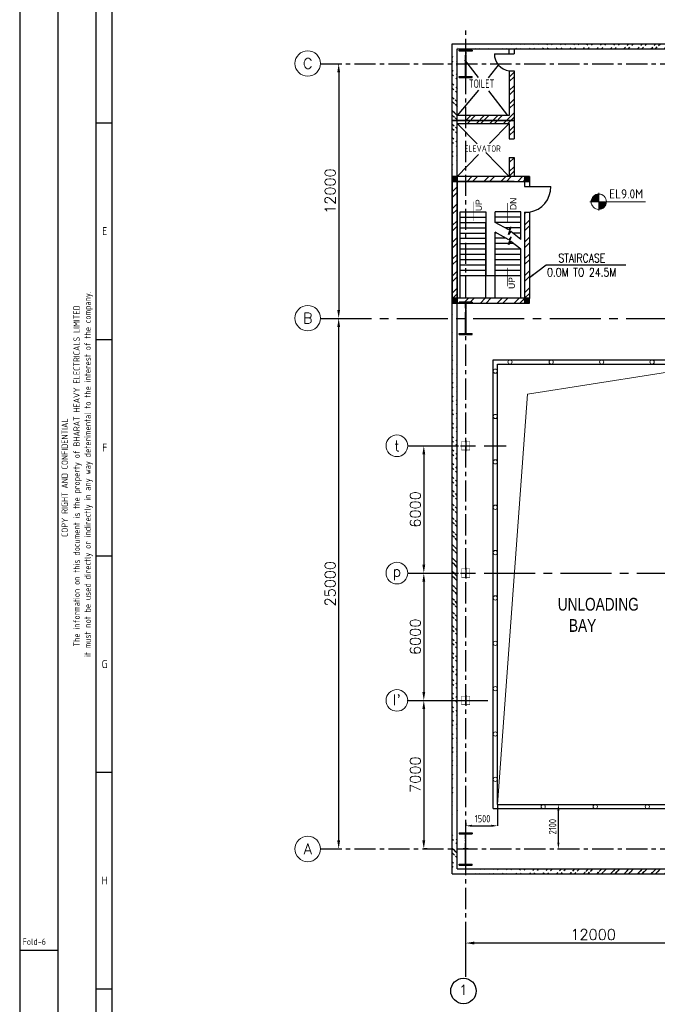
# Model space of a CAD drawing. Extents: x 18893 to 3351893, y -610358 to 406739.
# Tile 26 of 256: x 39024 to 69056, y 322606 to 369005. Entities that reach past the tile are written whole.
import ezdxf
from ezdxf.enums import TextEntityAlignment as Align

# ---------------------------------------------------------------- set-up
doc = ezdxf.new("R2010")
doc.units = 0
doc.header["$LTSCALE"] = 800
doc.header["$MEASUREMENT"] = 0
for name, pattern in [('CENTER', [2, 1.25, -0.25, 0.25, -0.25]), ('CENTER2', [1.125, 0.75, -0.125, 0.125, -0.125]), ('CONTINOUS', [0])]:
    doc.linetypes.add(name, pattern=pattern)
doc.layers.get('0').update_dxf_attribs({"linetype": 'CONTINUOUS'})
for name, color, linetype in [('0-7-COL', 2, 'CENTER'), ('Aux_col', 7, 'CONTINUOUS'), ('CENTER', 2, 'CENTER'), ('COL', 1, 'CENTER'), ('GRID', 8, 'CENTER'), ('GT_5', 4, 'CONTINUOUS'), ('HATCH', 9, 'CONTINUOUS'), ('REV3', 2, 'CONTINUOUS'), ('WALL', 6, 'CONTINUOUS')]:
    doc.layers.add(name, color=color, linetype=linetype)
doc.layers.add('DIM', color=4, linetype='CONTINUOUS', lineweight=13)
doc.layers.add('TEXT', color=3, linetype='CONTINUOUS', lineweight=15)
doc.styles.add('HTX11', font='O8111901')
doc.styles.add('HTX31', font='OLB21191')
doc.styles.add('ROMANC', font='romanc')
doc.styles.add('ROMANS', font='ISO9.shx', dxfattribs={"width": 0.8})
doc.styles.add('S1', font='SIMPLEX.SHX', dxfattribs={"height": 200})
doc.styles.add('S3', font='ROMANS1.SHX', dxfattribs={"width": 0.8})
doc.styles.get("Standard").update_dxf_attribs({"font": 'ISO9'})
doc.dimstyles.get("Standard").update_dxf_attribs({"dimtxt": 0.18, "dimasz": 0.18, "dimexe": 0.18, "dimexo": 0.0625, "dimgap": 0.09, "dimtad": 0, "dimtih": 1, "dimtoh": 1, "dimdec": 4, "dimzin": 0, "dimdsep": 46, "dimtxsty": 'Standard', "dimcen": 0.09, "dimadec": 0, "dimazin": 0, "dimtfac": 1, "dimtdec": 4, "dimtofl": 0, "dimtmove": 0, "dimatfit": 3, "dimfxl": 0, "dimtolj": 1, "dimtzin": 0, "dimarcsym": 0})
doc.dimstyles.new('STANDARD$0', dxfattribs={"dimtxt": 250, "dimasz": 200, "dimexe": 0, "dimexo": 0, "dimgap": 100, "dimtad": 1, "dimdec": 0, "dimzin": 0, "dimdsep": 46, "dimtxsty": 'S1', "dimcen": 0, "dimadec": 0, "dimazin": 0, "dimtfac": 1, "dimtdec": 0, "dimtmove": 2, "dimatfit": 3, "dimfxl": 0, "dimtolj": 1, "dimtzin": 0, "dimarcsym": 0})
pattern_1 = [(45, (46410.7, 235761.36), (-318.198, 318.198), []), (45, (46622.83, 235761.36), (-318.198, 318.198), [])]
pattern_2 = [(45, (-124552.498, -214992.06), (22.097087, -22.097087), [])]
pattern_3 = [(45, (200, 0), (-397.748, 397.748), []), (45, (465.17, 0), (-397.748, 397.748), [])]
pattern_4 = [(45, (-121152.498, -214992.06), (22.097087, -22.097087), [])]
pattern_5 = [(45, (-121152.498, -220725.06), (22.097087, -22.097087), [])]
pattern_6 = [(45, (-124552.498, -220725.06), (22.097087, -22.097087), [])]

# ---------------------------------------------------------------- blocks, each defined once
blk = doc.blocks.new('*D546')
at = {"layer": 'DIM', "linetype": 'Continuous', "lineweight": -2}
blk.add_line((60032, 323896), (60032, 325493), dxfattribs=at)
at = {"layer": 'DIM', "color": 4, "linetype": 'Continuous', "lineweight": -2}
blk.add_line((71632, 325493), (60432, 325493), dxfattribs=at)
at = {"layer": 'DIM', "color": 4, "linetype": 'Continuous'}
for points in [[(60432, 325559), (60432, 325426), (60032, 325493)], [(71632, 325559), (71632, 325426), (72032, 325493)]]:
    blk.add_solid(points, dxfattribs=at)
at = {"layer": 'DIM', "linetype": 'Continuous', "insert": (66032, 325893), "char_height": 500, "attachment_point": 5, "style": 'ROMANC'}
blk.add_mtext('\\A1;12000', dxfattribs=at)
blk = doc.blocks.new('A$C41E52089')
at = {"layer": 'COL'}
h = blk.add_hatch(dxfattribs=at)
h.set_pattern_fill('ANSI31', color=256, scale=100, style=0)
h.paths.add_polyline_path([(310, -720), (0, -720), (0, -760), (310, -760)])
h.paths.add_polyline_path([(0, -720), (-310, -720), (-310, -760), (0, -760)])
h.paths.add_polyline_path([(0, 0), (-13, 0), (-13, -720), (0, -720)])
h.paths.add_polyline_path([(0, 720), (-13, 720), (-13, 0), (0, 0)])
h.paths.add_polyline_path([(12, 0), (0, 0), (0, -720), (12, -720)])
h.paths.add_polyline_path([(12, 720), (0, 720), (0, 0), (12, 0)])
h.paths.add_polyline_path([(310, 760), (0, 760), (0, 720), (12, 720), (310, 720)])
h.paths.add_polyline_path([(0, 760), (-310, 760), (-310, 720), (0, 720)])
for p, q in [((-310, 760), (310, 760)), ((-310, 760), (-310, 720)), ((-310, 720), (310, 720)), ((-13, -720), (-13, 720)), ((12, -720), (12, 720)), ((310, 760), (310, 720)), ((-310, -720), (310, -720)), ((-310, -760), (-310, -720)), ((-310, -760), (310, -760)), ((310, -760), (310, -720))]:
    blk.add_line(p, q, dxfattribs=at)
at = {"layer": 'COL', "color": 2}
for p, q in [((0, -800), (0, 800)), ((123, 0), (-123, 0))]:
    blk.add_line(p, q, dxfattribs=at)
blk = doc.blocks.new('A$C1C927E47')
at = {"layer": 'COL'}
h = blk.add_hatch(dxfattribs=at)
h.set_pattern_fill('ANSI31', color=256, scale=100, style=0)
h.paths.add_polyline_path([(16, 0), (0, 0), (0, -710), (16, -710)])
h.paths.add_polyline_path([(16, 710), (0, 710), (0, 0), (16, 0)])
h.paths.add_polyline_path([(0, 710), (-16, 710), (-16, 0), (0, 0)])
h.paths.add_polyline_path([(0, 0), (-16, 0), (-16, -710), (0, -710)])
h.paths.add_polyline_path([(-310, -710), (-310, -760), (0, -760), (0, -710)])
h.paths.add_polyline_path([(310, -760), (310, -710), (0, -710), (0, -760)])
h.paths.add_polyline_path([(310, 710), (310, 760), (0, 760), (0, 710)])
h.paths.add_polyline_path([(-310, 760), (-310, 710), (0, 710), (0, 760)])
for p, q in [((310, 760), (-310, 760)), ((-310, 760), (-310, 710)), ((310, 710), (-310, 710)), ((-16, -710), (-16, 710)), ((16, -710), (16, 710)), ((310, 760), (310, 710)), ((-310, -710), (310, -710)), ((-310, -760), (-310, -710)), ((-310, -760), (310, -760)), ((310, -760), (310, -710))]:
    blk.add_line(p, q, dxfattribs=at)
at = {"layer": 'COL', "color": 2}
for p, q in [((0, -792), (0, 792)), ((44, 0), (-44, 0))]:
    blk.add_line(p, q, dxfattribs=at)
blk = doc.blocks.new('A$C14326149')
at = {"layer": 'COL'}
h = blk.add_hatch(dxfattribs=at)
h.set_pattern_fill('ANSI31', color=256, scale=100, style=0)
h.paths.add_polyline_path([(310, 640), (0, 640), (0, 600), (310, 600)])
h.paths.add_polyline_path([(0, 600), (0, 640), (-310, 640), (-310, 600)])
h.paths.add_polyline_path([(0, -640), (0, -600), (-310, -600), (-310, -640)])
h.paths.add_polyline_path([(0, -600), (0, -640), (310, -640), (310, -600)])
h.paths.add_polyline_path([(-16, 0), (0, 0), (0, 600), (-16, 600)])
h.paths.add_polyline_path([(0, 0), (16, 0), (16, 600), (0, 600)])
h.paths.add_polyline_path([(16, 0), (0, 0), (0, -600), (16, -600)])
h.paths.add_polyline_path([(-16, -600), (0, -600), (0, 0), (-16, 0)])
for p, q in [((310, 640), (-310, 640)), ((-310, 640), (-310, 600)), ((310, 600), (-310, 600)), ((-16, -600), (-16, 600)), ((16, -600), (16, 600)), ((310, 640), (310, 600)), ((-310, -600), (310, -600)), ((-310, -640), (-310, -600)), ((-310, -640), (310, -640)), ((310, -640), (310, -600))]:
    blk.add_line(p, q, dxfattribs=at)
at = {"layer": 'COL', "color": 2}
for p, q in [((0, -672), (0, 672)), ((44, 0), (-44, 0))]:
    blk.add_line(p, q, dxfattribs=at)
blk = doc.blocks.new('*X33')
at = {"color": 0}
for p, q in [((36115, 29325), (36330, 29325)), ((36132, 29350), (36330, 29350)), ((36154, 29375), (36330, 29375)), ((36183, 29400), (36330, 29400)), ((36226, 29425), (36330, 29425)), ((36080, 29200), (36330, 29200)), ((36081, 29225), (36330, 29225)), ((36085, 29250), (36330, 29250)), ((36092, 29275), (36330, 29275)), ((36102, 29300), (36330, 29300))]:
    blk.add_line(p, q, dxfattribs=at)
blk = doc.blocks.new('LL')
for p, q in [((-1136, 0), (-711, 0)), ((-711, 0), (-711, 423)), ((1493, 0), (-711, 0)), ((-711, 0), (-711, -418))]:
    blk.add_line(p, q)
for start, end in [(90, 180), (180, 270), (0, 90), (270, 0)]:
    blk.add_arc((-711, 0), 360, start, end)
at = {"xscale": 1.440000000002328, "yscale": 1.440000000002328, "zscale": 1.440000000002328}
blk.add_blockref('*X33', (-53026, -42044), dxfattribs=at)
at = {"xscale": 1.440000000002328, "yscale": 1.440000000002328, "zscale": 1.440000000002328, "rotation": 180}
blk.add_blockref('*X33', (51604, 42044), dxfattribs=at)
blk = doc.blocks.new('*D643')
at = {"layer": 'DIM', "color": 4, "linetype": 'Continuous', "lineweight": -2}
blk.add_line((54048, 330326), (54048, 354526), dxfattribs=at)
at = {"layer": 'DIM', "color": 4, "linetype": 'Continuous'}
for points in [[(53982, 354526), (54115, 354526), (54048, 354926)], [(53982, 330326), (54115, 330326), (54048, 329926)]]:
    blk.add_solid(points, dxfattribs=at)
at = {"layer": 'DIM', "linetype": 'Continuous', "insert": (53648, 342426), "char_height": 500, "attachment_point": 5, "rotation": 90, "style": 'ROMANC'}
blk.add_mtext('\\A1;25000', dxfattribs=at)
blk = doc.blocks.new('*D644')
at = {"layer": 'DIM', "color": 4, "linetype": 'Continuous', "lineweight": -2}
blk.add_line((54048, 366526), (54048, 355326), dxfattribs=at)
at = {"layer": 'DIM', "color": 4, "linetype": 'Continuous'}
for points in [[(53982, 366526), (54115, 366526), (54048, 366926)], [(53982, 355326), (54115, 355326), (54048, 354926)]]:
    blk.add_solid(points, dxfattribs=at)
at = {"layer": 'DIM', "linetype": 'Continuous', "insert": (53648, 360926), "char_height": 500, "attachment_point": 5, "rotation": 90, "style": 'ROMANC'}
blk.add_mtext('\\A1;12000', dxfattribs=at)
blk = doc.blocks.new('A$C12696E3D')
at = {"layer": 'REV3', "linetype": 'Continuous'}
h = blk.add_hatch(dxfattribs=at)
h.set_pattern_fill('ANSI31', color=256, scale=250, angle=90, style=0)
h.set_pattern_definition(pattern_2)
h.paths.add_polyline_path([(230, 5963), (230, 5848), (0, 5848), (0, 5963)])
h = blk.add_hatch(dxfattribs=at)
h.set_pattern_fill('ANSI31', color=256, scale=250, angle=90, style=0)
h.set_pattern_definition(pattern_2)
h.paths.add_polyline_path([(230, 5848), (230, 5733), (0, 5733), (0, 5848)])
h = blk.add_hatch(dxfattribs=at)
h.set_pattern_fill('ANSI32', color=9, scale=1500, style=0)
h.paths.add_polyline_path([(230, 5733), (230, 213), (0, 213), (0, 5733)])
h = blk.add_hatch(dxfattribs=at)
h.set_pattern_fill('ANSI32', color=9, scale=1500, style=0)
h.set_pattern_definition(pattern_3)
h.paths.add_polyline_path([(3630, 5733), (540, 5733), (540, 5963), (3630, 5963)])
h = blk.add_hatch(dxfattribs=at)
h.set_pattern_fill('ANSI31', color=256, scale=250, angle=90, style=0)
h.set_pattern_definition(pattern_4)
h.paths.add_polyline_path([(3630, 5963), (3630, 5848), (3400, 5848), (3400, 5963)])
h = blk.add_hatch(dxfattribs=at)
h.set_pattern_fill('ANSI31', color=256, scale=250, angle=90, style=0)
h.set_pattern_definition(pattern_4)
h.paths.add_polyline_path([(3630, 5848), (3630, 5733), (3400, 5733), (3400, 5848)])
h = blk.add_hatch(dxfattribs=at)
h.set_pattern_fill('ANSI32', color=9, scale=1500, style=0)
h.set_pattern_definition(pattern_3)
h.paths.add_polyline_path([(3630, 4284), (3630, 213), (3400, 213), (3399, 4284)])
h = blk.add_hatch(dxfattribs=at)
h.set_pattern_fill('ANSI31', color=256, scale=250, angle=90, style=0)
h.set_pattern_definition(pattern_6)
h.paths.add_polyline_path([(230, 230), (230, 115), (0, 115), (0, 230)])
h = blk.add_hatch(dxfattribs=at)
h.set_pattern_fill('ANSI31', color=256, scale=250, angle=90, style=0)
h.set_pattern_definition(pattern_6)
h.paths.add_polyline_path([(230, 115), (230, 0), (0, 0), (0, 115)])
h = blk.add_hatch(dxfattribs=at)
h.set_pattern_fill('ANSI32', color=9, scale=1500, style=0)
h.set_pattern_definition(pattern_3)
h.paths.add_polyline_path([(3630, 0), (430, 0), (430, 230), (3630, 230)])
h = blk.add_hatch(dxfattribs=at)
h.set_pattern_fill('ANSI31', color=256, scale=250, angle=90, style=0)
h.set_pattern_definition(pattern_5)
h.paths.add_polyline_path([(3630, 230), (3630, 115), (3400, 115), (3400, 230)])
h = blk.add_hatch(dxfattribs=at)
h.set_pattern_fill('ANSI31', color=256, scale=250, angle=90, style=0)
h.set_pattern_definition(pattern_5)
h.paths.add_polyline_path([(3630, 115), (3630, 0), (3400, 0), (3400, 115)])
for p, q in [((230, 5963), (0, 5963)), ((230, 5733), (0, 5733)), ((3630, 5963), (3400, 5963)), ((3630, 5733), (3400, 5733)), ((230, 230), (0, 230)), ((230, 0), (0, 0)), ((3630, 230), (3400, 230)), ((3630, 0), (3400, 0))]:
    blk.add_line(p, q, dxfattribs=at)
at = {"layer": 'REV3', "linetype": 'Continuous', "flags": 128}
for points in [[(983, 3863, 0, 150, 0), (983, 4218, 25, 25, 0), (983, 4776, 25, 25, 0)], [(2590, 3798, 0, 150, 0), (2590, 4153, 25, 25, 0), (2590, 4711, 25, 25, 0)], [(2590, 1696, 0, 150, 0), (2590, 1341, 25, 25, 0), (2590, 783, 25, 25, 0)]]:
    blk.add_lwpolyline(points, format="xyseb", dxfattribs=at)
at = {"layer": 'WALL'}
for p, q in [((3400, 5484), (4633, 5484)), ((372, 230), (372, 4298)), ((372, 4298), (1572, 4298)), ((2022, 3798), (2022, 4298)), ((3222, 4298), (2022, 4298)), ((3222, 3000), (3222, 4298)), ((3400, 4284), (3630, 4284)), ((372, 4048), (1572, 4048)), ((372, 3798), (1572, 3798)), ((1572, 230), (1572, 3798)), ((3222, 4048), (2022, 4048)), ((3222, 3798), (2022, 3798)), ((372, 3548), (1572, 3548)), ((372, 3298), (1572, 3298)), ((2022, 230), (2022, 3333)), ((2085, 3298), (2022, 3298)), ((3222, 3548), (2472, 3548)), ((3222, 3298), (2844, 3298)), ((372, 3048), (1572, 3048)), ((372, 2798), (1572, 2798)), ((2535, 3048), (2022, 3048)), ((2889, 2798), (2022, 2798)), ((3222, 3048), (3161, 3048)), ((372, 2548), (1572, 2548)), ((2022, 2548), (3222, 2548)), ((3222, 230), (3222, 2535)), ((372, 2298), (1572, 2298)), ((372, 2048), (1572, 2048)), ((2022, 2298), (3222, 2298)), ((2022, 2048), (3222, 2048)), ((372, 1798), (1572, 1798)), ((372, 1548), (1572, 1548)), ((2022, 1798), (3222, 1798)), ((2022, 1548), (3222, 1548)), ((372, 1298), (1572, 1298)), ((1572, 1298), (2022, 1298)), ((2022, 1298), (3222, 1298))]:
    blk.add_line(p, q, dxfattribs=at)
for points in [[(0, 5963), (0, 0)], [(230, 5963), (230, 0)], [(3400, 5963), (3400, 5484)], [(3630, 5963), (3630, 5484)], [(1572, 4298), (1572, 1298)], [(3399, 4284), (3400, 213)], [(3630, 4284), (3630, 213)], [(3226, 2997), (2754, 3369), (2643, 3229), (2769, 3585), (2658, 3445), (2022, 3798)], [(3226, 2532), (2754, 2904), (2643, 2764), (2769, 3120), (2658, 2980), (2022, 3333)], [(3400, 574), (3400, 0)], [(3630, 574), (3630, 213)]]:
    blk.add_lwpolyline(points, dxfattribs=at)
for points in [[(0, 5963), (0, 5733), (3630, 5733), (3630, 5963)], [(3630, 0), (3630, 230), (0, 230), (0, 0)]]:
    blk.add_lwpolyline(points, close=True, dxfattribs=at)
blk.add_arc((3447, 5456), 1186, 278.8623, 1.3701, dxfattribs=at)
at = {"layer": 'WALL', "style": 'HTX11'}
for s, p in [('UP', (1392, 4329)), ('DN', (3019, 4382)), ('UP', (2946, 663))]:
    blk.add_text(s, height=300, rotation=90, dxfattribs=at).set_placement(p)
blk = doc.blocks.new('*D658')
at = {"layer": 'DIM', "color": 9, "lineweight": -2}
for p, q in [((61532, 332026), (61532, 331019)), ((60032, 331153), (60032, 331019)), ((60332, 331019), (61232, 331019))]:
    blk.add_line(p, q, dxfattribs=at)
at = {"layer": 'DIM', "color": 9}
for points in [[(60332, 331069), (60332, 330969), (60032, 331019)], [(61232, 331069), (61232, 330969), (61532, 331019)]]:
    blk.add_solid(points, dxfattribs=at)
at = {"layer": 'DIM', "insert": (60825, 331353), "char_height": 350, "attachment_point": 5, "style": 'ROMANS'}
blk.add_mtext('\\A1;1500', dxfattribs=at)
blk = doc.blocks.new('*D659')
at = {"layer": 'DIM', "color": 9, "lineweight": -2}
for p, q in [((64349, 332026), (64397, 332026)), ((64397, 330226), (64397, 331726)), ((64349, 329926), (64397, 329926))]:
    blk.add_line(p, q, dxfattribs=at)
at = {"layer": 'DIM', "color": 9}
for points in [[(64347, 331726), (64447, 331726), (64397, 332026)], [(64347, 330226), (64447, 330226), (64397, 329926)]]:
    blk.add_solid(points, dxfattribs=at)
at = {"layer": 'DIM', "insert": (64122, 330976), "char_height": 350, "attachment_point": 5, "rotation": 90, "style": 'ROMANS'}
blk.add_mtext('\\A1;2100', dxfattribs=at)
blk = doc.blocks.new('A$C731D3036')
for p, q in [((-2590.23, 26.68), (-2590.23, 1843.18)), ((-2579.11, 37.8), (-2579.11, 1816.5)), ((-2590.23, 1238.42), (-2579.11, 1238.42)), ((-2590.23, 1087.23), (-2579.11, 1087.23)), ((-2590.23, 936.04), (-2579.11, 936.04)), ((-2590.23, 784.85), (-2579.11, 784.85)), ((-2616.91, 660.34), (-2643.59, 660.34)), ((-2590.23, 633.66), (-2579.11, 633.66))]:
    blk.add_line(p, q)
for points in [[(0, 1869.86), (-2643.59, 1869.86), (-2643.59, 0), (0, 0)], [(-26.68, 1843.18), (-2616.91, 1843.18), (-2616.91, 26.68), (-26.68, 26.68)]]:
    blk.add_lwpolyline(points, close=True)
for s, p in [('E', (-2584.25, 1162.83)), ('F', (-2584.25, 1011.64)), ('G', (-2584.25, 860.45)), ('H', (-2584.25, 709.26))]:
    blk.add_text(s, height=5.56).set_placement(p, align=Align.MIDDLE)
for s, p in [('it must not be used directly or indirectly in any way deterimental to the interest of the company.', (-2593.94, 993.09)), ('The information on this document is the property of BHARAT HEAVY ELECTRICALS LIMITED', (-2601.63, 991.86)), ('COPY RIGHT AND CONFIDENTIAL', (-2609.94, 990.63))]:
    blk.add_text(s, height=4.4467, rotation=90).set_placement(p, align=Align.CENTER)
blk.add_text('Fold-6', height=4.447).set_placement((-2641.6, 664.3))
blk = doc.blocks.new('*D671')
at = {"layer": 'DIM', "color": 4, "linetype": 'Continuous', "lineweight": -2}
blk.add_line((58058, 336526), (58058, 330326), dxfattribs=at)
at = {"layer": 'DIM', "linetype": 'Continuous', "lineweight": -2}
blk.add_line((58223, 329926), (58058, 329926), dxfattribs=at)
at = {"layer": 'DIM', "color": 4, "linetype": 'Continuous'}
for points in [[(57991, 336526), (58125, 336526), (58058, 336926)], [(57991, 330326), (58125, 330326), (58058, 329926)]]:
    blk.add_solid(points, dxfattribs=at)
at = {"layer": 'DIM', "linetype": 'Continuous', "insert": (57658, 333426), "char_height": 500, "attachment_point": 5, "rotation": 90, "style": 'ROMANC'}
blk.add_mtext('\\A1;7000', dxfattribs=at)
blk = doc.blocks.new('*D672')
at = {"layer": 'DIM', "linetype": 'Continuous', "lineweight": -2}
for p, q in [((58058, 342926), (58058, 342926)), ((58058, 336926), (58058, 336926))]:
    blk.add_line(p, q, dxfattribs=at)
at = {"layer": 'DIM', "color": 4, "linetype": 'Continuous', "lineweight": -2}
blk.add_line((58058, 342526), (58058, 337326), dxfattribs=at)
at = {"layer": 'DIM', "color": 4, "linetype": 'Continuous'}
for points in [[(57991, 342526), (58125, 342526), (58058, 342926)], [(57991, 337326), (58125, 337326), (58058, 336926)]]:
    blk.add_solid(points, dxfattribs=at)
at = {"layer": 'DIM', "linetype": 'Continuous', "insert": (57658, 339926), "char_height": 500, "attachment_point": 5, "rotation": 90, "style": 'ROMANC'}
blk.add_mtext('\\A1;6000', dxfattribs=at)
blk = doc.blocks.new('*D673')
at = {"layer": 'DIM', "linetype": 'Continuous', "lineweight": -2}
for p, q in [((58058, 348926), (58058, 348926)), ((58058, 342926), (58058, 342926))]:
    blk.add_line(p, q, dxfattribs=at)
at = {"layer": 'DIM', "color": 4, "linetype": 'Continuous', "lineweight": -2}
blk.add_line((58058, 348526), (58058, 343326), dxfattribs=at)
at = {"layer": 'DIM', "color": 4, "linetype": 'Continuous'}
for points in [[(57991, 348526), (58125, 348526), (58058, 348926)], [(57991, 343326), (58125, 343326), (58058, 342926)]]:
    blk.add_solid(points, dxfattribs=at)
at = {"layer": 'DIM', "linetype": 'Continuous', "insert": (57658, 345926), "char_height": 500, "attachment_point": 5, "rotation": 90, "style": 'ROMANC'}
blk.add_mtext('\\A1;6000', dxfattribs=at)
blk = doc.blocks.new('A$C5C0C65E7')
for p, q in [((-125, 0), (125, 0)), ((0, 125), (0, -125))]:
    blk.add_line(p, q)
at = {"const_width": 10, "flags": 128}
blk.add_lwpolyline([(-100, -100), (100, -100), (100, 100), (-100, 100)], close=True, dxfattribs=at)

msp = doc.modelspace()

# ---------------------------------------------------------------- hatches: boundary and pattern name
at = {"layer": 'HATCH'}
h = msp.add_hatch(dxfattribs=at)
h.set_pattern_fill('ANSI32', color=256, scale=1200, style=0)
h.set_pattern_definition([(45, (-23570.6, 235850.83), (-318.198, 318.198), []), (45, (-23358.5, 235850.83), (-318.198, 318.198), [])])
edge = h.paths.add_edge_path()
edge.add_line((59401.71, 367866.05), (86031.71, 367866.05))
edge.add_line((59631.71, 367636.05), (86031.71, 367636.57))
h = msp.add_hatch(dxfattribs=at)
h.set_pattern_fill('ANSI32', color=256, scale=1200, angle=90, style=0)
h.set_pattern_definition([(135, (45324.5, 327674.5), (-318.198, -318.198), []), (135, (45324.5, 327886.64), (-318.198, -318.198), [])])
edge = h.paths.add_edge_path()
edge.add_line((59401.71, 361616.48), (59401.71, 367776.05))
edge.add_line((59631.71, 361616.48), (59631.71, 367776.05))
h = msp.add_hatch(dxfattribs=at)
h.set_pattern_fill('ANSI32', color=256, scale=1200, style=0)
h.set_pattern_definition([(45, (45324.5, 294814.07), (-318.198, 318.198), []), (45, (45536.65, 294814.07), (-318.198, 318.198), [])])
h.paths.add_polyline_path([(62311.71, 362512.97), (62081.71, 362512.97), (62081.71, 361616.48), (62311.71, 361616.48)])
h.paths.add_polyline_path([(62311.71, 364261.48), (60031.71, 364261.48), (60031.71, 364116.48), (62081.71, 364116.48), (62081.71, 363396.52), (62311.71, 363396.52)])
h.paths.add_polyline_path([(62311.71, 366596.48), (62081.71, 366596.48), (62081.71, 364491.48), (60031.71, 364491.48), (60031.71, 364261.48), (62311.71, 364261.48)])
h = msp.add_hatch(dxfattribs=at)
h.set_pattern_fill('ANSI32', color=256, scale=1200, angle=90, style=0)
h.set_pattern_definition([(135, (45324.5, 302772.07), (-318.198, -318.198), []), (135, (45324.5, 302984.2), (-318.198, -318.198), [])])
edge = h.paths.add_edge_path()
edge.add_line((59401.71, 330750.37), (59401.71, 355653.48))
edge.add_line((59631.71, 330751.05), (59631.71, 355653.48))
h = msp.add_hatch(dxfattribs=at)
h.set_pattern_fill('ANSI32', color=256, scale=1200, angle=90, style=0)
h.set_pattern_definition([(135, (45324.5, 294814.07), (-318.198, -318.198), []), (135, (45324.5, 295026.2), (-318.198, -318.198), [])])
edge = h.paths.add_edge_path()
edge.add_line((59401.71, 328756.05), (59401.71, 330751.05))
edge.add_line((59631.71, 328986.05), (59631.71, 330751.05))
h = msp.add_hatch(dxfattribs=at)
h.set_pattern_fill('ANSI32', color=256, scale=1200, style=0)
h.set_pattern_definition(pattern_1)
edge = h.paths.add_edge_path()
edge.add_line((59401.71, 328756.05), (71608.87, 328756.05))
edge.add_line((59631.71, 328986.05), (82244.01, 328986.05))
h = msp.add_hatch(dxfattribs=at)
h.set_pattern_fill('ANSI32', color=256, scale=1200, style=0)
h.set_pattern_definition(pattern_1)
edge = h.paths.add_edge_path()
edge.add_line((59401.71, 328756.05), (79591.71, 328756.05))
edge.add_line((59631.71, 328986.05), (79571.71, 328986.05))

# ---------------------------------------------------------------- linework, layer by layer
at = {"layer": '0-7-COL', "linetype": 'Continuous', "ltscale": 4}
for p, q in [((61331.71, 352976.05), (72131.71, 352976.05)), ((61331.71, 331826.05), (61331.71, 352976.05)), ((61531.71, 352776.05), (71931.71, 352776.05)), ((61531.71, 332026.05), (61531.71, 352776.05)), ((61331.71, 331826.05), (72131.71, 331826.05)), ((61531.71, 332026.05), (71931.71, 332026.05))]:
    msp.add_line(p, q, dxfattribs=at)
at = {"layer": '0-7-COL', "color": 6, "linetype": 'Continuous'}
msp.add_circle((59926.22, 323233.78), 600, dxfattribs=at)
at = {"layer": 'CENTER', "linetype": 'CONTINOUS'}
for p, q in [((59972.71, 367106.93), (60616.99, 366277.26)), ((61600.26, 366926.05), (61082.11, 366258.8)), ((60639.26, 365688.52), (59631.71, 364491.48)), ((61098.94, 365656.62), (62003.73, 364491.48)), ((59631.71, 364116.48), (60567.12, 363161.99)), ((62081.71, 364116.48), (61147.25, 363162.94)), ((60641.59, 362646.97), (59631.71, 361616.48)), ((60978.03, 362742.69), (62081.71, 361616.48))]:
    msp.add_line(p, q, dxfattribs=at)
at = {"layer": 'DIM', "flags": 128}
msp.add_lwpolyline([(61531.71, 332026.05), (62935.79, 351352.85), (71931.71, 352776.05)], dxfattribs=at)
at = {"layer": 'DIM'}
for centre, radius in [((52590.2, 366939.12), 600), ((52590.2, 354939.12), 600), ((62117.27, 352876.05), 100), ((64058.25, 352876.05), 100), ((66435.05, 352876.05), 100), ((68811.85, 352876.05), 100), ((61431.71, 352443.27), 100), ((61431.71, 352443.27), 100), ((61431.71, 350305.76), 100), ((61431.71, 350305.76), 100), ((56790.52, 348926.05), 508.61), ((61431.71, 348168.26), 100), ((61431.71, 346030.76), 100), ((61431.71, 343893.25), 100), ((56790.52, 342926.05), 508.61), ((61431.71, 341755.75), 100), ((61431.71, 339618.24), 100), ((56790.52, 336926.05), 508.61), ((61431.71, 337480.74), 100), ((61431.71, 335343.24), 100), ((61431.71, 333205.73), 100), ((63681.81, 331926.05), 100), ((63681.81, 331926.05), 100), ((66134.9, 331926.05), 100), ((66134.9, 331926.05), 100), ((68588, 331926.05), 100), ((68588, 331926.05), 100), ((52590.34, 329926.05), 600)]:
    msp.add_circle(centre, radius, dxfattribs=at)
at = {"layer": 'GRID'}
for p, q in [((60031.71, 323896.39), (60031.71, 368515.12)), ((53190.05, 366926.05), (155634.78, 366926.05)), ((57276.51, 336926.05), (61079.24, 336926.05)), ((53190.34, 329926.05), (165293.46, 329926.05))]:
    msp.add_line(p, q, dxfattribs=at)
at = {"layer": 'GRID', "linetype": 'CENTER2', "ltscale": 4}
for p, q in [((53190.05, 354926.05), (155634.78, 354926.05)), ((57299.13, 348926.05), (61929.84, 348926.05)), ((57299.13, 342926.05), (72652.56, 342926.05)), ((57299.13, 336926.05), (61079.24, 336926.05))]:
    msp.add_line(p, q, dxfattribs=at)
at = {"layer": 'WALL'}
for p, q in [((59401.71, 328756.05), (59401.71, 367776.05)), ((59631.71, 328986.05), (59631.71, 367546.05)), ((62081.71, 367396.05), (62081.71, 367636.05)), ((61381.71, 367396.05), (62311.71, 367396.05)), ((62081.71, 366596.48), (62311.71, 366596.48)), ((62081.71, 363396.52), (62311.71, 363396.52)), ((62081.71, 362512.97), (62311.71, 362512.97)), ((59631.71, 328986.05), (79571.71, 328986.05)), ((59401.71, 328756.05), (79591.71, 328756.05))]:
    msp.add_line(p, q, dxfattribs=at)
for points in [[(62311.71, 364261.48), (59401.71, 364261.48), (59401.71, 367866.05), (86031.71, 367866.05)], [(62081.71, 366596.48), (62081.71, 364491.48), (59631.71, 364491.48), (59631.71, 367636.05), (86031.71, 367636.05)], [(62311.71, 367636.05), (62311.71, 367396.05)], [(62311.71, 366596.48), (62311.71, 363396.52)], [(62311.71, 361386.48), (59401.71, 361386.48), (59401.71, 364261.48), (62311.71, 364261.48), (62311.71, 363396.52)], [(62081.71, 362512.97), (62081.71, 361616.48), (59631.71, 361616.48), (59631.71, 364116.48), (62081.71, 364116.48), (62081.71, 363396.52)], [(62311.71, 362512.97), (62311.71, 361616.48)], [(62311.71, 362512.97), (62311.71, 361616.48)]]:
    msp.add_lwpolyline(points, dxfattribs=at)
msp.add_arc((62174.07, 367383.53), 792.45, 179.095023, 263.307434, dxfattribs=at)

# ---------------------------------------------------------------- block references
at = {"color": 1, "linetype": 'CONTINOUS', "lineweight": 15, "xscale": 67.46500254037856, "yscale": 67.46500254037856, "zscale": 67.46500254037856}
msp.add_blockref('A$C731D3036', (217374.11, 280589.29), dxfattribs=at)
msp.add_blockref('A$C12696E3D', (59401.71, 355653.48))
at = {"layer": 'Aux_col', "xscale": 2, "yscale": 2, "zscale": 2}
for p in [(60031.71, 348926.05), (60031.71, 342926.05), (60031.71, 336926.05)]:
    msp.add_blockref('A$C5C0C65E7', p, dxfattribs=at)
at = {"layer": 'COL'}
msp.add_blockref('A$C41E52089', (60031.71, 329926.05), dxfattribs=at)
at = {"layer": 'DIM'}
msp.add_blockref('A$C14326149', (60031.71, 366926.05), dxfattribs=at)
ref = msp.add_blockref('LL', (67011.73, 360427.58), dxfattribs=at)
ref.add_attrib('LEVEL', 'EL9.0M', (66790, 360581.76), dxfattribs={"layer": '0', "height": 432, "flags": 4})
at = {"layer": 'HATCH'}
msp.add_blockref('A$C1C927E47', (60031.71, 354926.05), dxfattribs=at)

# ---------------------------------------------------------------- texts
at = {"layer": '0-7-COL', "color": 6, "linetype": 'Continuous', "style": 'ROMANS'}
msp.add_text('1', height=500, dxfattribs=at).set_placement((59920.35, 323292.83), align=Align.MIDDLE)
at = {"layer": 'GT_5', "insert": (64216.29, 341757.66), "char_height": 600, "width": 4650.8682, "attachment_point": 1, "style": 'HTX31'}
msp.add_mtext('{\\W0.68369; \\W0.8;UNLOADING \\P{\\W3.04158; }BAY}', dxfattribs=at)
at = {"layer": 'TEXT', "style": 'ROMANC'}
for s, p in [('C', (52590.2, 366939.12)), ('B', (52590.2, 354939.12)), ('t', (56790.52, 348926.05)), ('p', (56790.52, 342926.05)), ("l'", (56790.52, 336948.97)), ('A', (52590.34, 329926.05))]:
    msp.add_text(s, height=500, dxfattribs=at).set_placement(p, align=Align.MIDDLE)
at = {"layer": 'TEXT', "linetype": 'Continuous', "width": 0.8}
msp.add_text('TOILET', height=400, dxfattribs=at).set_placement((60176.41, 365791.83))
at = {"layer": 'TEXT', "style": 'ROMANS', "width": 0.8}
msp.add_text('ELEVATOR', height=300, dxfattribs=at).set_placement((60827.43, 362931.3), align=Align.MIDDLE)
at = {"layer": 'TEXT', "style": 'S3', "width": 0.8}
for s, p in [('STAIRCASE', (64399.39, 357569.01, 207.71)), ('0.0M TO 24.5M', (63863.51, 356902.56, 207.71))]:
    msp.add_text(s, height=400, dxfattribs=at).set_placement(p)

# ---------------------------------------------------------------- dimensions: what is measured, and where the dimension line sits
at = {"layer": 'DIM', "linetype": 'Continuous'}
for base, p1, p2, angle, picture, middle in [((54048.29, 354925.87), (54048.29, 366926.05), (54048.29, 354925.87), 270, '*D644', (53648.29, 360925.96)), ((54048.35, 354926.23), (54048.35, 329926.05), (54048.35, 354926.23), 90, '*D643', (53648.35, 342426.14)), ((58058.08, 342926.05), (58058.08, 348926.05), (58058.08, 342926.05), 90, '*D673', (57658.08, 345926.05)), ((58058.08, 336926.05), (58058.08, 342926.05), (58058.08, 336926.05), 90, '*D672', (57658.08, 339926.05)), ((58058.08, 329926.05), (58058.08, 336926.05), (58223.3, 329926.05), 90, '*D671', (57658.08, 333426.05))]:
    dim = msp.add_linear_dim(base=base, p1=p1, p2=p2, angle=angle, dimstyle='STANDARD$0', override={"dimscale": 100, "dimtxt": 5, "dimasz": 4, "dimgap": 1.5, "dimtxsty": 'ROMANC', "dimclrd": 4, "dimclre": 256, "dimclrt": 256, "dimtix": 1}, dxfattribs=at)
    dim.commit()
    dim.dimension.update_dxf_attribs({"geometry": picture, "text_midpoint": middle})
at = {"layer": 'DIM'}
dim = msp.add_linear_dim(base=(61531.71, 331019.38), p1=(60031.71, 331153.15), p2=(61531.71, 332026.05), dimstyle='STANDARD$0', override={"dimtxt": 350, "dimasz": 300, "dimtxsty": 'ROMANS', "dimclrd": 9, "dimclre": 9, "dimclrt": 256, "dimtix": 1}, dxfattribs=at)
dim.commit()
dim.dimension.update_dxf_attribs({"geometry": '*D658', "text_midpoint": (60825.37, 331353.28), "dimtype": 160})
dim = msp.add_linear_dim(base=(64396.74, 332026.05), p1=(64348.81, 329926.05), p2=(64348.81, 332026.05), angle=90, dimstyle='STANDARD$0', override={"dimtxt": 350, "dimasz": 300, "dimtxsty": 'ROMANS', "dimclrd": 9, "dimclre": 9, "dimclrt": 256, "dimtix": 1}, dxfattribs=at)
dim.commit()
dim.dimension.update_dxf_attribs({"geometry": '*D659', "text_midpoint": (64121.74, 330976.05)})
at = {"layer": 'DIM', "linetype": 'Continuous'}
dim = msp.add_linear_dim(base=(60031.71, 325492.76), p1=(72031.71, 325492.76), p2=(60031.71, 323896.39), dimstyle='STANDARD$0', override={"dimscale": 100, "dimtxt": 5, "dimasz": 4, "dimgap": 1.5, "dimtxsty": 'ROMANC', "dimclrd": 4, "dimclre": 256, "dimclrt": 256, "dimtix": 1}, dxfattribs=at)
dim.commit()
dim.dimension.update_dxf_attribs({"geometry": '*D546', "text_midpoint": (66031.71, 325892.76)})

# ---------------------------------------------------------------- leaders
at = {"layer": 'DIM'}
msp.add_leader([(63031.71, 356862.05), (63824.55, 357458.89), (67566.87, 357458.89)], dimstyle='Standard', override={"dimscale": 200, "dimtxt": 2, "dimasz": 1, "dimexe": 0, "dimexo": 0, "dimgap": 0.5, "dimtad": 0, "dimtih": 0, "dimtoh": 0, "dimdec": 0, "dimcen": 0, "dimclrd": 256, "dimclre": 256, "dimclrt": 256, "dimtdec": 0, "dimtofl": 1, "dimatfit": 0, "dimfxl": 0}, dxfattribs=at)

doc.saveas('drawing.dxf')
